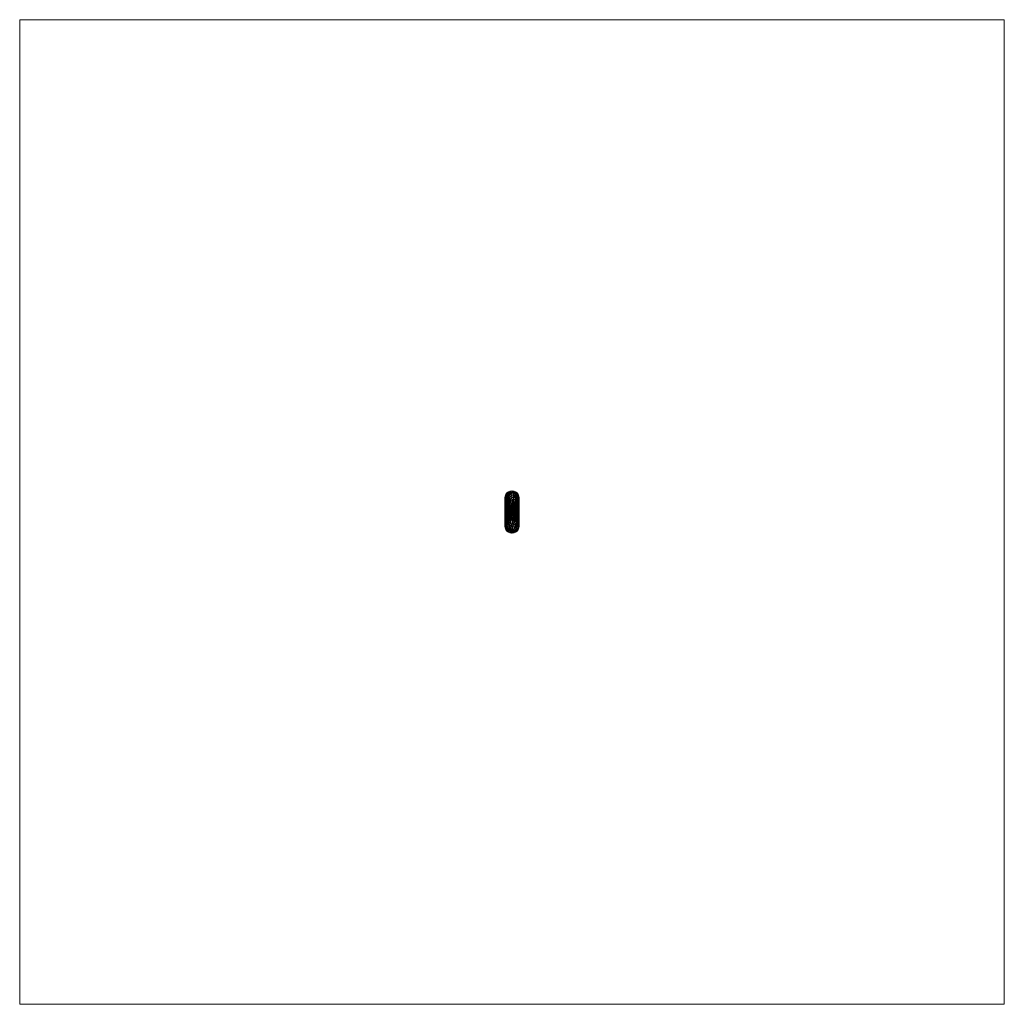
# Model space of a CAD drawing. Header units: millimetres. Extents: x -1219 to 1219, y -1219 to 1219.
import ezdxf

# ---------------------------------------------------------------- set-up
doc = ezdxf.new("R2010")
doc.units = ezdxf.units.MM
doc.layers.add('A-DOOR', color=31, linetype='Continuous')

msp = doc.modelspace()

# ---------------------------------------------------------------- meshes
at = {"layer": 'A-DOOR', "lineweight": 13}
mesh = msp.add_polyface(dxfattribs=at)
corners = [(-1219.2, 1219.2, -0.5), (-1219.2, -1219.2, -0.5), (1219.2, -1219.2, -0.5), (1219.2, 1219.2, -0.5)]
mesh.append_faces([[corners[k] for k in face] for face in [(0, 1, 2, 3)]])
mesh = msp.add_polyface(dxfattribs=at)
corners = [(1219.2, -1219.2, -40.5), (-1219.2, -1219.2, -40.5), (-1219.2, 1219.2, -40.5), (1219.2, 1219.2, -40.5)]
mesh.append_faces([[corners[k] for k in face] for face in [(0, 1, 2, 3)]])
mesh = msp.add_polyface(dxfattribs=at)
corners = [(1219.2, 1219.2, -0.5), (1219.2, 1219.2, -40.5), (-1219.2, 1219.2, -40.5), (-1219.2, 1219.2, -0.5)]
mesh.append_faces([[corners[k] for k in face] for face in [(0, 1, 2, 3)]])
mesh = msp.add_polyface(dxfattribs=at)
corners = [(-1219.2, 1219.2, -0.5), (-1219.2, 1219.2, -40.5), (-1219.2, -1219.2, -40.5), (-1219.2, -1219.2, -0.5)]
mesh.append_faces([[corners[k] for k in face] for face in [(0, 1, 2, 3)]])
mesh = msp.add_polyface(dxfattribs=at)
corners = [(1219.2, -1219.2, -0.5), (1219.2, -1219.2, -40.5), (1219.2, 1219.2, -40.5), (1219.2, 1219.2, -0.5)]
mesh.append_faces([[corners[k] for k in face] for face in [(0, 1, 2, 3)]])
mesh = msp.add_polyface(dxfattribs=at)
corners = [(-9, 45, 33.9), (-12.8, 44.7, 26), (-11.7, 40.2, 38.2), (-12.4, 47.4, 12), (-15.2, 43.8, 12), (-16.9, 39.5, 12), (-15.5, 41.6, 23.4), (-16.8, 36.3, 28.2), (-17.5, 35, 12), (-2.1, 51.2, 22.9), (0, 52.5, 12), (-4.5, 51.9, 12), (-5.6, 39.3, 45.5), (-0.4, 37.4, 48.8), (-1.8, 46, 37.1), (-6, 49.7, 25.4), (-14.5, 37.8, 36), (-9.9, 48.3, 22.2), (-8.8, 50.2, 12), (-12.8, 32.5, 45.8), (-10, 28.8, 52.1), (-8.9, 39.2, 43.2), (-5.5, 45.6, 36.1), (2, 50.3, 26.6), (-17.5, 30.3, 29.5), (-17.2, 27.6, 38.4), (-16.4, 32, 37.7), (-3.9, 27.5, 56.2), (-15, 30.8, 43.3), (-7.4, 33, 50.7)]
mesh.append_faces([[corners[k] for k in face] for face in [(18, 15, 11)]], dxfattribs={"vtx0": -1, "vtx1": -1})
mesh.append_faces([[corners[k] for k in face] for face in [(0, 1, 2), (12, 13, 14), (15, 9, 11), (6, 7, 16), (0, 17, 1), (18, 17, 15), (19, 20, 21), (0, 21, 22), (9, 14, 23), (25, 26, 7), (6, 1, 4), (2, 1, 16), (14, 22, 12), (13, 12, 27), (21, 0, 2), (14, 9, 15), (1, 17, 3), (15, 17, 0), (19, 2, 16), (21, 12, 22), (16, 28, 19), (26, 16, 7), (16, 26, 28), (19, 21, 2), (29, 21, 20), (7, 6, 5), (1, 6, 16), (29, 27, 12), (21, 29, 12), (14, 15, 22), (0, 22, 15)]], dxfattribs={"vtx0": -1, "vtx1": -1, "vtx2": -1})
mesh.append_faces([[corners[k] for k in face] for face in [(1, 3, 4), (7, 5, 8), (9, 10, 11)]], dxfattribs={"vtx0": -1, "vtx2": -1})
mesh.append_faces([[corners[k] for k in face] for face in [(4, 5, 6), (18, 3, 17), (8, 24, 7)]], dxfattribs={"vtx1": -1, "vtx2": -1})
mesh = msp.add_polyface(dxfattribs=at)
corners = [(-17.5, 35, -0.5), (-16.9, 39.5, -0.5), (-15.2, 43.8, -0.5), (-12.4, 47.4, -0.5), (-8.8, 50.2, -0.5), (-4.5, 51.9, -0.5), (0, 52.5, -0.5), (4.5, 51.9, -0.5), (8.8, 50.2, -0.5), (12.4, 47.4, -0.5), (15.2, 43.8, -0.5), (16.9, 39.5, -0.5), (17.5, 35, -0.5), (16.9, 30.5, -0.5), (15.2, 26.3, -0.5), (12.4, 22.6, -0.5), (8.8, 19.8, -0.5), (4.5, 18.1, -0.5), (0, 17.5, -0.5), (-4.5, 18.1, -0.5), (-8.8, 19.8, -0.5), (-12.4, 22.6, -0.5), (-15.2, 26.3, -0.5), (-16.9, 30.5, -0.5)]
mesh.append_faces([[corners[k] for k in face] for face in [(3, 1, 2), (10, 8, 9), (16, 14, 15)]], dxfattribs={"vtx0": -1})
mesh.append_faces([[corners[k] for k in face] for face in [(12, 16, 17)]], dxfattribs={"vtx0": -1, "vtx2": -1})
mesh.append_faces([[corners[k] for k in face] for face in [(17, 10, 11, 12)]], dxfattribs={"vtx0": -1, "vtx3": -1})
mesh.append_faces([[corners[k] for k in face] for face in [(7, 8, 5, 6)]], dxfattribs={"vtx1": -1})
mesh.append_faces([[corners[k] for k in face] for face in [(0, 1, 5, 21), (18, 19, 5, 8), (17, 18, 8, 10)]], dxfattribs={"vtx1": -1, "vtx2": -1, "vtx3": -1})
mesh.append_faces([[corners[k] for k in face] for face in [(3, 4, 5, 1), (19, 20, 21, 5), (12, 13, 14, 16)]], dxfattribs={"vtx2": -1, "vtx3": -1})
mesh.append_faces([[corners[k] for k in face] for face in [(21, 22, 23, 0)]], dxfattribs={"vtx3": -1})
mesh = msp.add_polyface(dxfattribs=at)
corners = [(-17.5, 35, 12), (-16.9, 39.5, 12), (-15.2, 43.8, 12), (-12.4, 47.4, 12), (-8.8, 50.2, 12), (-4.5, 51.9, 12), (0, 52.5, 12), (4.5, 51.9, 12), (8.8, 50.2, 12), (12.4, 47.4, 12), (15.2, 43.8, 12), (16.9, 39.5, 12), (17.5, 35, 12), (17.5, 35, -0.5), (16.9, 39.5, -0.5), (15.2, 43.8, -0.5), (12.4, 47.4, -0.5), (8.8, 50.2, -0.5), (4.5, 51.9, -0.5), (0, 52.5, -0.5), (-4.5, 51.9, -0.5), (-8.8, 50.2, -0.5), (-12.4, 47.4, -0.5), (-15.2, 43.8, -0.5), (-16.9, 39.5, -0.5), (-17.5, 35, -0.5)]
mesh.append_faces([[corners[k] for k in face] for face in [(1, 24, 25, 0)]], dxfattribs={"vtx0": -1})
mesh.append_faces([[corners[k] for k in face] for face in [(11, 14, 15, 10), (9, 16, 17, 8), (10, 15, 16, 9), (8, 17, 18, 7), (19, 6, 7, 18), (5, 20, 21, 4), (4, 21, 22, 3), (2, 23, 24, 1), (3, 22, 23, 2), (20, 5, 6, 19)]], dxfattribs={"vtx0": -1, "vtx2": -1})
mesh.append_faces([[corners[k] for k in face] for face in [(12, 13, 14, 11)]], dxfattribs={"vtx2": -1})
mesh = msp.add_polyface(dxfattribs=at)
corners = [(17.5, 35, 12), (16.8, 36, 29.3), (17.5, 30.3, 29.5), (12.4, 47.4, 12), (9.7, 48.4, 22.8), (12.8, 44.7, 26.3), (15.2, 43.8, 12), (15.4, 41.4, 24.7), (16.9, 39.5, 12), (16.5, 25, 44.4), (15.5, 37.2, 33.9), (6.1, 50.2, 23.1), (8.8, 50.2, 12), (4.5, 51.9, 12), (0, 52.5, 12), (2, 50.3, 26.6), (4.4, 33.9, 51.4), (3.2, 43.9, 40.2), (-0.4, 37.4, 48.8), (7.8, 27.1, 54.8), (8.3, 37.3, 46), (-1.8, 46, 37.1), (11.5, 39.5, 39.7), (9, 44.6, 34.6), (13.8, 40.4, 33.4), (5.9, 46.8, 33.4), (-2.1, 51.2, 22.9), (11.2, 31.1, 49.2), (13.9, 34.5, 41.8), (0.2, 27.7, 56.6)]
mesh.append_faces([[corners[k] for k in face] for face in [(0, 1, 2), (6, 7, 8), (8, 1, 0), (3, 5, 6), (13, 11, 12)]], dxfattribs={"vtx0": -1, "vtx1": -1})
mesh.append_faces([[corners[k] for k in face] for face in [(3, 4, 5), (9, 1, 10), (11, 4, 12), (13, 15, 11), (16, 17, 18), (19, 20, 16), (17, 15, 21), (21, 18, 17), (6, 5, 7), (22, 5, 23), (10, 7, 24), (20, 17, 16), (25, 23, 4), (25, 15, 17), (11, 25, 4), (5, 4, 23), (15, 14, 26), (5, 22, 24), (1, 8, 7), (20, 27, 22), (27, 28, 22), (20, 23, 25), (22, 28, 24), (23, 20, 22), (29, 16, 18), (10, 24, 28), (5, 24, 7), (9, 10, 28), (7, 10, 1), (15, 25, 11), (20, 25, 17)]], dxfattribs={"vtx0": -1, "vtx1": -1, "vtx2": -1})
mesh.append_faces([[corners[k] for k in face] for face in [(13, 14, 15), (3, 12, 4)]], dxfattribs={"vtx1": -1, "vtx2": -1})
mesh = msp.add_polyface(dxfattribs=at)
corners = [(-17.2, 27.6, 38.4), (-17.1, 19, 45.7), (-16.3, 25, 45), (-7.4, 0.3, 62.9), (-5.5, 14.2, 61.6), (-9.8, 12.1, 60), (-13.4, 14.3, 56), (-15.3, 13.7, 53.2), (-14.9, 4, 56), (-16.4, 32, 37.7), (-15, 30.8, 43.3), (-17.5, 17.5, 42.3), (-17.5, 0, 47), (-16.7, 8.9, 51.3), (-17, -8.9, 50.3), (-12.8, 32.5, 45.8), (-14.7, 22.4, 50.5), (-12.3, 23.5, 53.2), (-14.9, -8.9, 55.3), (-12.2, 1.8, 59.5), (-3.9, 27.5, 56.2), (-0.5, 15.8, 62.1), (-2.5, 2, 64.3), (-10, 28.8, 52.1), (-7.2, 24.6, 56.6), (-7.4, 33, 50.7), (-10.1, 20.8, 56.7), (-16.8, 36.3, 28.2), (-17.5, 30.3, 29.5)]
mesh.append_faces([[corners[k] for k in face] for face in [(0, 1, 2), (3, 4, 5), (6, 7, 8), (9, 2, 10), (9, 0, 2), (14, 13, 12), (15, 16, 17), (18, 19, 8), (20, 4, 21), (22, 21, 4), (23, 24, 25), (26, 23, 17), (3, 5, 19), (26, 24, 23), (22, 4, 3), (20, 24, 4), (19, 5, 6), (19, 6, 8), (7, 6, 16), (14, 8, 13), (10, 16, 15), (16, 10, 2), (2, 1, 7), (16, 6, 17), (26, 6, 5), (15, 17, 23), (2, 7, 16), (13, 8, 7), (0, 27, 28), (1, 0, 11), (11, 13, 1), (7, 1, 13), (6, 26, 17), (24, 5, 4), (24, 26, 5), (20, 25, 24)]], dxfattribs={"vtx0": -1, "vtx1": -1, "vtx2": -1})
mesh.append_faces([[corners[k] for k in face] for face in [(11, 12, 13), (28, 11, 0)]], dxfattribs={"vtx1": -1, "vtx2": -1})
mesh = msp.add_polyface(dxfattribs=at)
corners = [(-16.2, 26.6, 21.8), (-17.2, 31.1, 18), (-16.2, 28.1, 16.4), (2.3, 17.2, 16.1), (-2.3, 16.9, 17.1), (0, 17.5, 12), (-14.9, 14.9, 33.2), (-17.1, 19.1, 36.9), (-16.7, 22.8, 31), (-0.6, 15.6, 20), (2.4, 16.2, 19.2), (-6.7, 18.4, 16.2), (-8.8, 19.8, 12), (-4.5, 18.1, 12), (-12.4, 22.6, 12), (-13.9, 23.7, 17.7), (-15.2, 26.3, 12), (-10.7, 20.2, 18.1), (-6.7, 16.7, 20.7), (-17.2, 29.5, 24.2), (-17.5, 30.3, 29.5), (-17.5, 32.7, 20.8), (-14.9, 23.1, 23.3), (-10.1, 18, 22.2), (-12.8, 21, 21.6), (-16.9, 30.5, 12), (-17.5, 35, 12), (-13.9, 19.8, 26.2), (-17.5, 23.9, 35.9), (-12.8, 14.4, 30), (-10.4, 15, 26.7), (-3.7, 15.3, 21.2), (-5.2, 13.6, 24.2), (-17.5, 17.5, 42.3)]
mesh.append_faces([[corners[k] for k in face] for face in [(14, 15, 16), (12, 17, 14), (25, 1, 26), (26, 1, 21), (28, 7, 33)]], dxfattribs={"vtx0": -1, "vtx1": -1})
mesh.append_faces([[corners[k] for k in face] for face in [(0, 1, 2), (3, 4, 5), (6, 7, 8), (9, 4, 10), (14, 17, 15), (11, 17, 12), (4, 18, 11), (0, 22, 8), (0, 19, 1), (20, 19, 8), (17, 23, 24), (22, 15, 24), (24, 15, 17), (2, 15, 0), (4, 11, 13), (17, 11, 18), (6, 8, 27), (7, 28, 8), (29, 27, 30), (27, 24, 23), (4, 31, 18), (1, 19, 21), (8, 19, 0), (1, 25, 2), (15, 2, 16), (17, 18, 23), (22, 24, 27), (32, 23, 18), (27, 23, 30), (8, 22, 27), (15, 22, 0), (27, 29, 6)]], dxfattribs={"vtx0": -1, "vtx1": -1, "vtx2": -1})
mesh.append_faces([[corners[k] for k in face] for face in [(11, 12, 13), (19, 20, 21)]], dxfattribs={"vtx0": -1, "vtx2": -1})
mesh.append_faces([[corners[k] for k in face] for face in [(13, 5, 4), (25, 16, 2), (28, 20, 8)]], dxfattribs={"vtx1": -1, "vtx2": -1})
mesh = msp.add_polyface(dxfattribs=at)
corners = [(17.5, 35, 12), (16.9, 30.5, 12), (15.2, 26.3, 12), (12.4, 22.6, 12), (8.8, 19.8, 12), (4.5, 18.1, 12), (0, 17.5, 12), (-4.5, 18.1, 12), (-8.8, 19.8, 12), (-12.4, 22.6, 12), (-15.2, 26.3, 12), (-16.9, 30.5, 12), (-17.5, 35, 12), (-17.5, 35, -0.5), (-16.9, 30.5, -0.5), (-15.2, 26.3, -0.5), (-12.4, 22.6, -0.5), (-8.8, 19.8, -0.5), (-4.5, 18.1, -0.5), (0, 17.5, -0.5), (4.5, 18.1, -0.5), (8.8, 19.8, -0.5), (12.4, 22.6, -0.5), (15.2, 26.3, -0.5), (16.9, 30.5, -0.5), (17.5, 35, -0.5)]
mesh.append_faces([[corners[k] for k in face] for face in [(1, 24, 25, 0)]], dxfattribs={"vtx0": -1})
mesh.append_faces([[corners[k] for k in face] for face in [(11, 14, 15, 10), (9, 16, 17, 8), (10, 15, 16, 9), (8, 17, 18, 7), (19, 6, 7, 18), (5, 20, 21, 4), (4, 21, 22, 3), (2, 23, 24, 1), (3, 22, 23, 2), (20, 5, 6, 19)]], dxfattribs={"vtx0": -1, "vtx2": -1})
mesh.append_faces([[corners[k] for k in face] for face in [(12, 13, 14, 11)]], dxfattribs={"vtx2": -1})
mesh = msp.add_polyface(dxfattribs=at)
corners = [(16.5, 25, 44.4), (16.7, 8.9, 51.3), (17.5, 17.5, 42.3), (7.1, 15.1, 60.7), (7.8, 27.1, 54.8), (4, 23.2, 58.6), (10.9, 20, 56.4), (14.8, 0.5, 56.4), (17, -2.4, 50.9), (17.5, 30.3, 29.5), (17.5, 0, 47), (13.9, 34.5, 41.8), (11.2, 31.1, 49.2), (14.3, 21.5, 51.7), (12.3, -2, 59.4), (13, 8.9, 57.8), (16.8, 36, 29.3), (-0.4, 37.4, 48.8), (-3.9, 27.5, 56.2), (0.2, 27.7, 56.6), (15.2, 11.3, 54.2), (-0.5, 15.8, 62.1), (3.3, 12, 62.8), (10.1, 6.5, 60.9), (7.8, -2.4, 62.6), (4.8, 2.2, 63.8), (4.4, 33.9, 51.4), (8.3, 37.3, 46), (1.2, 2.8, 64.4), (-2.5, 2, 64.3), (2.8, -7.5, 63.7)]
mesh.append_faces([[corners[k] for k in face] for face in [(0, 1, 2), (3, 4, 5), (6, 4, 3), (1, 7, 8), (11, 12, 13), (14, 7, 15), (0, 9, 16), (17, 18, 19), (0, 13, 20), (21, 5, 19), (3, 5, 22), (3, 23, 6), (20, 7, 1), (14, 23, 24), (23, 14, 15), (25, 3, 22), (6, 23, 15), (3, 24, 23), (13, 6, 15), (20, 15, 7), (11, 13, 0), (0, 20, 1), (13, 15, 20), (5, 4, 26), (27, 4, 12), (4, 6, 12), (13, 12, 6), (22, 5, 21), (28, 21, 29), (22, 28, 25), (10, 1, 8), (21, 19, 18), (26, 19, 5), (21, 28, 22), (30, 25, 28), (3, 25, 24)]], dxfattribs={"vtx0": -1, "vtx1": -1, "vtx2": -1})
mesh.append_faces([[corners[k] for k in face] for face in [(1, 10, 2)]], dxfattribs={"vtx0": -1, "vtx2": -1})
mesh.append_faces([[corners[k] for k in face] for face in [(2, 9, 0)]], dxfattribs={"vtx1": -1, "vtx2": -1})
mesh = msp.add_polyface(dxfattribs=at)
corners = [(6.7, 17.7, 18.3), (10.7, 20.5, 17.2), (10.1, 17.7, 22.8), (4.5, 18.1, 12), (8.8, 19.8, 12), (12.4, 22.6, 12), (16.2, 27.1, 20.3), (15.2, 26.3, 12), (16.9, 30.5, 12), (15.7, 24.1, 24.8), (14.3, 17.3, 29.9), (13.9, 21.5, 23.4), (13.9, 23.7, 17.4), (17.5, 35, 12), (17.5, 32.7, 20.8), (17.2, 31.1, 18), (5.9, 15.8, 21.7), (7.1, 13.8, 25), (17.2, 29.3, 24.2), (16.5, 23.3, 29.7), (0, 17.5, 12), (2.3, 17.2, 16.1), (16.5, 16.1, 36.5), (17.5, 23.9, 35.9), (17.5, 17.5, 42.3), (12.3, 15.9, 27.9), (17.5, 30.3, 29.5), (-0.6, 15.6, 20), (2.4, 16.2, 19.2), (2.3, 14.6, 21.9), (9.9, 15.3, 25.8), (13.6, 10.9, 33.4), (-2.3, 16.9, 17.1), (17.1, 11.4, 41.1)]
mesh.append_faces([[corners[k] for k in face] for face in [(26, 18, 14), (13, 15, 8)]], dxfattribs={"vtx0": -1, "vtx1": -1})
mesh.append_faces([[corners[k] for k in face] for face in [(0, 1, 2), (1, 0, 4), (9, 10, 11), (6, 9, 12), (12, 9, 11), (16, 2, 17), (14, 18, 15), (18, 19, 9), (22, 10, 19), (12, 1, 5), (2, 1, 11), (11, 10, 25), (3, 0, 21), (27, 28, 29), (6, 12, 7), (1, 12, 11), (17, 2, 30), (18, 9, 6), (16, 17, 29), (23, 22, 19), (22, 31, 10), (28, 32, 21), (24, 33, 22), (21, 0, 28), (16, 28, 0), (19, 18, 26), (15, 6, 8), (6, 15, 18), (10, 9, 19), (2, 11, 25), (25, 30, 2), (28, 16, 29), (2, 16, 0)]], dxfattribs={"vtx0": -1, "vtx1": -1, "vtx2": -1})
mesh.append_faces([[corners[k] for k in face] for face in [(1, 4, 5), (6, 7, 8), (22, 23, 24), (19, 26, 23)]], dxfattribs={"vtx0": -1, "vtx2": -1})
mesh.append_faces([[corners[k] for k in face] for face in [(3, 4, 0), (5, 7, 12), (13, 14, 15), (20, 3, 21)]], dxfattribs={"vtx1": -1, "vtx2": -1})
mesh = msp.add_polyface(dxfattribs=at)
corners = [(-10.4, 15, 26.7), (-6.7, 10.5, 27.6), (-11.4, 10.1, 31.2), (-3.5, 6.7, 28.6), (-3.4, 1.8, 29.8), (-7.8, 5.3, 30.6), (-14.9, 14.9, 33.2), (-16.7, 11.3, 39.6), (-17.1, 19.1, 36.9), (-14.4, 6.5, 36.2), (-13.8, 10.6, 33.8), (-10.4, 2.8, 32.7), (-2.4, 10.5, 26.2), (1.4, 8.3, 27.5), (-15.5, 10.5, 36.7), (-16.4, 2.9, 40.7), (-12.8, 14.4, 30), (-7.6, 0.3, 31.2), (-10.1, 18, 22.2), (-5.2, 13.6, 24.2), (-14.5, 0.1, 37.2), (-17.2, -4.1, 43.3), (-17.2, 1.8, 43.8), (0.1, 4.2, 29), (-0.6, 15.6, 20), (-3.7, 15.3, 21.2), (-2.3, 16.9, 17.1), (-1.4, 13.7, 23), (1.4, 11.8, 25), (-6.7, 16.7, 20.7), (-17.5, 17.5, 42.3), (-17.5, 8.8, 44.7), (-11.2, -1.7, 33.5), (-17.5, 0, 47), (-1.5, -1, 29.5)]
mesh.append_faces([[corners[k] for k in face] for face in [(30, 7, 31)]], dxfattribs={"vtx0": -1, "vtx1": -1})
mesh.append_faces([[corners[k] for k in face] for face in [(0, 1, 2), (3, 4, 5), (6, 7, 8), (2, 9, 10), (1, 5, 2), (2, 5, 11), (3, 12, 13), (7, 14, 15), (0, 2, 16), (14, 6, 10), (3, 5, 1), (4, 17, 5), (5, 17, 11), (0, 18, 19), (9, 20, 15), (21, 22, 15), (4, 3, 23), (12, 3, 1), (19, 12, 1), (0, 19, 1), (24, 25, 26), (27, 12, 19), (12, 27, 28), (19, 29, 25), (25, 24, 27), (19, 25, 27), (13, 23, 3), (11, 20, 9), (22, 7, 15), (11, 17, 32), (20, 11, 32), (2, 11, 9), (7, 30, 8), (14, 10, 9), (16, 10, 6), (15, 14, 9), (6, 14, 7), (10, 16, 2), (7, 22, 31), (23, 34, 4)]], dxfattribs={"vtx0": -1, "vtx1": -1, "vtx2": -1})
mesh.append_faces([[corners[k] for k in face] for face in [(33, 31, 22)]], dxfattribs={"vtx1": -1, "vtx2": -1})
mesh = msp.add_polyface(dxfattribs=at)
corners = [(-6.8, -27.7, 55), (-3.5, -24.2, 58.2), (-6.1, -17.1, 60.5), (-16.4, -25, 44.7), (-14.9, -8.9, 55.3), (-17, -8.9, 50.3), (-17.2, -28.1, 37.8), (-17.5, -23.9, 35.9), (-17.5, -30.3, 29.5), (-14.7, -34, 40.8), (-13.9, -22.6, 51.7), (-11.1, -11.2, 59.3), (-17.5, 0, 47), (-17.5, -17.5, 42.3), (-17.2, -20.1, 44.7), (-7.4, 0.3, 62.9), (-12.2, 1.8, 59.5), (-12, -35, 44.5), (-11.5, -20.8, 55.4), (-8.9, -20.5, 57.7), (-1.9, -11.8, 63), (-0.5, -33.2, 52.7), (1.1, -24.9, 58.2), (3.1, -32.5, 52.9), (-2.5, 2, 64.3), (1.2, 2.8, 64.4), (-14.9, 4, 56), (-16.8, -36, 29.3), (-9.9, -28.3, 52.5), (-4.2, -33.3, 51.9), (2.8, -17.1, 61.4), (2.8, -7.5, 63.7)]
mesh.append_faces([[corners[k] for k in face] for face in [(7, 14, 13)]], dxfattribs={"vtx0": -1, "vtx1": -1})
mesh.append_faces([[corners[k] for k in face] for face in [(0, 1, 2), (3, 4, 5), (9, 10, 3), (4, 10, 11), (7, 6, 14), (2, 15, 11), (4, 11, 16), (3, 10, 4), (17, 10, 9), (11, 18, 19), (18, 11, 10), (19, 0, 2), (1, 20, 2), (1, 21, 22), (22, 21, 23), (15, 20, 24), (20, 15, 2), (24, 20, 25), (15, 16, 11), (5, 4, 26), (3, 14, 6), (8, 27, 6), (27, 3, 6), (3, 5, 14), (5, 13, 14), (17, 28, 18), (17, 18, 10), (19, 18, 28), (0, 19, 28), (11, 19, 2), (0, 29, 1), (21, 1, 29), (22, 30, 20), (22, 20, 1), (25, 20, 31)]], dxfattribs={"vtx0": -1, "vtx1": -1, "vtx2": -1})
mesh.append_faces([[corners[k] for k in face] for face in [(6, 7, 8), (5, 12, 13)]], dxfattribs={"vtx0": -1, "vtx2": -1})
mesh = msp.add_polyface(dxfattribs=at)
corners = [(-16.4, 2.9, 40.7), (-14.5, 0.1, 37.2), (-15.9, -5.1, 39.3), (-17.5, -8.8, 44.7), (-17.2, -4.1, 43.3), (-17, -11.5, 40.7), (-9.6, -10.1, 29.7), (-12.7, -11, 32.1), (-11, -6.5, 32.3), (-7.6, 0.3, 31.2), (-4.3, -2.7, 29.8), (-7.7, -3.7, 30.9), (-6.7, -7.2, 29.4), (-6.6, -10.7, 27.4), (-15.3, -10.7, 36.3), (-14.6, -14.3, 32.9), (-16.2, -16.6, 35.1), (-13.7, -5.7, 35.4), (-5.6, -14.3, 23.6), (-7.2, -16.7, 21.2), (-8.6, -14.4, 25.6), (-2.3, -16.9, 17.1), (-2.3, -14.5, 22.1), (-1.1, -5.7, 28.6), (-3, -10.5, 26.3), (-17.5, 0, 47), (-17.2, 1.8, 43.8), (-11.2, -1.7, 33.5), (-17.2, -19.5, 37.4), (-17.5, -17.5, 42.3), (-12.5, -15.1, 29.1), (-11.3, -17.2, 25.2), (-3.4, 1.8, 29.8), (-15.3, -18.5, 31)]
mesh.append_faces([[corners[k] for k in face] for face in [(0, 1, 2), (3, 4, 5), (6, 7, 8), (9, 10, 11), (6, 12, 13), (14, 15, 16), (8, 7, 17), (1, 17, 2), (17, 14, 2), (14, 5, 2), (18, 19, 20), (21, 19, 22), (12, 23, 24), (12, 11, 10), (18, 22, 19), (4, 0, 2), (25, 26, 4), (17, 1, 27), (8, 17, 27), (7, 15, 14), (7, 14, 17), (16, 28, 5), (16, 5, 14), (11, 27, 9), (6, 8, 12), (13, 12, 24), (30, 6, 20), (18, 13, 24), (20, 6, 13), (5, 4, 2), (30, 15, 7), (6, 30, 7), (31, 30, 20), (9, 32, 10), (12, 10, 23), (12, 8, 11), (27, 11, 8), (33, 15, 30), (13, 18, 20), (24, 22, 18)]], dxfattribs={"vtx0": -1, "vtx1": -1, "vtx2": -1})
mesh.append_faces([[corners[k] for k in face] for face in [(5, 29, 3)]], dxfattribs={"vtx0": -1, "vtx2": -1})
mesh.append_faces([[corners[k] for k in face] for face in [(3, 25, 4)]], dxfattribs={"vtx1": -1, "vtx2": -1})
mesh = msp.add_polyface(dxfattribs=at)
corners = [(0.7, -15.8, 19.6), (-2.3, -14.5, 22.1), (2.3, -13.3, 23.6), (17.1, -11.3, 41.1), (16.9, -4, 42.4), (17.5, -8.8, 44.7), (15.3, -6.9, 37.6), (9.9, -16.3, 24.5), (6.7, -16.6, 20.8), (6.7, -12.8, 25.8), (7, -9, 28.7), (10.7, -12.9, 28.8), (9.7, -6.2, 31.4), (12.8, -5.8, 34.4), (13.6, -11.2, 33.2), (4.7, -4.9, 29.5), (7.2, 0, 31), (14.3, -17.3, 29.9), (15.5, -11.9, 36), (17.5, 0, 47), (10, -2.1, 32.5), (-1.1, -5.7, 28.6), (3, -9.6, 26.9), (-3, -10.5, 26.3), (1.8, -0.1, 29.6), (-4.3, -2.7, 29.8), (-1.5, -1, 29.5), (16.5, -16.1, 36.5), (17.5, -17.5, 42.3), (15.5, 0, 38.9), (12.1, -16.3, 27.4), (12.5, -0.1, 34.8), (-3.4, 1.8, 29.8), (3.9, -16.5, 19)]
mesh.append_faces([[corners[k] for k in face] for face in [(28, 3, 5)]], dxfattribs={"vtx0": -1, "vtx1": -1})
mesh.append_faces([[corners[k] for k in face] for face in [(0, 1, 2), (3, 4, 5), (4, 3, 6), (7, 8, 9), (10, 11, 9), (12, 13, 14), (10, 15, 12), (15, 16, 12), (6, 14, 13), (11, 14, 17), (18, 17, 14), (12, 14, 11), (18, 14, 6), (9, 8, 2), (12, 16, 20), (21, 15, 22), (23, 22, 2), (24, 16, 15), (25, 26, 21), (21, 24, 15), (22, 23, 21), (27, 3, 28), (13, 29, 6), (4, 6, 29), (1, 23, 2), (9, 2, 22), (10, 9, 22), (9, 11, 7), (30, 7, 11), (15, 10, 22), (11, 10, 12), (20, 13, 12), (29, 13, 31), (3, 27, 18), (26, 25, 32), (2, 33, 0), (3, 18, 6), (17, 18, 27), (13, 20, 31), (11, 17, 30), (21, 26, 24)]], dxfattribs={"vtx0": -1, "vtx1": -1, "vtx2": -1})
mesh.append_faces([[corners[k] for k in face] for face in [(4, 19, 5)]], dxfattribs={"vtx0": -1, "vtx2": -1})
mesh = msp.add_polyface(dxfattribs=at)
corners = [(1.8, -0.1, 29.6), (-1.5, -1, 29.5), (0.1, 4.2, 29), (2.3, 14.6, 21.9), (1.4, 11.8, 25), (-1.4, 13.7, 23), (10.1, 6.1, 31.8), (13.6, 10.9, 33.4), (13.4, 5.4, 35.2), (-0.6, 15.6, 20), (17.1, 11.4, 41.1), (17.5, 8.8, 44.7), (17, 4.1, 42.8), (10.7, 12.9, 28.8), (6.5, 9.5, 28.2), (7.1, 13.8, 25), (9.9, 15.3, 25.8), (12.3, 15.9, 27.9), (9.3, 9.4, 29.9), (7.5, 4, 30.8), (10, -2.1, 32.5), (9.8, 2.1, 32.4), (12.5, -0.1, 34.8), (15.5, 0, 38.9), (4.5, 4.5, 29.5), (7.2, 0, 31), (1.4, 8.3, 27.5), (15.7, 7.1, 38.4), (16.5, 16.1, 36.5), (-2.4, 10.5, 26.2), (16.9, -4, 42.4), (17.5, 0, 47), (17.5, 17.5, 42.3), (14.3, 17.3, 29.9)]
mesh.append_faces([[corners[k] for k in face] for face in [(0, 1, 2), (3, 4, 5), (6, 7, 8), (9, 3, 5), (10, 11, 12), (13, 14, 15), (16, 17, 13), (14, 18, 19), (20, 21, 22), (23, 22, 8), (24, 25, 0), (18, 7, 6), (14, 24, 26), (21, 19, 6), (4, 15, 14), (18, 14, 13), (4, 14, 26), (13, 17, 7), (27, 10, 12), (7, 28, 27), (7, 27, 8), (2, 26, 24), (4, 26, 29), (15, 4, 3), (30, 12, 31), (12, 23, 27), (23, 12, 30), (27, 28, 10), (0, 2, 24), (23, 8, 27), (8, 22, 21), (21, 20, 25), (19, 25, 24), (21, 6, 8), (25, 19, 21), (14, 19, 24), (7, 18, 13), (19, 18, 6), (13, 15, 16), (7, 17, 33)]], dxfattribs={"vtx0": -1, "vtx1": -1, "vtx2": -1})
mesh.append_faces([[corners[k] for k in face] for face in [(10, 32, 11)]], dxfattribs={"vtx0": -1, "vtx2": -1})
mesh.append_faces([[corners[k] for k in face] for face in [(11, 31, 12)]], dxfattribs={"vtx1": -1, "vtx2": -1})
mesh = msp.add_polyface(dxfattribs=at)
corners = [(17.5, -17.5, 42.3), (16.6, -25, 43.9), (17.5, -30.3, 29.5), (13.4, -21, 53.3), (14, -10.6, 56.3), (11.3, -12.7, 58.6), (9.8, -35.8, 46.2), (10.8, -27, 52.6), (7.5, -29.2, 53.6), (17.1, -14.1, 48.2), (15.9, -8.9, 53.3), (15.9, -18.3, 50.3), (12.3, -2, 59.4), (7.8, -2.4, 62.6), (17, -2.4, 50.9), (2.8, -7.5, 63.7), (6.5, -16.4, 60.6), (3.1, -32.5, 52.9), (4.6, -24.5, 57.7), (1.1, -24.9, 58.2), (13.4, -31.1, 46.3), (15.8, -33.3, 38.4), (17, -31.6, 35.1), (15.1, -25.9, 47.4), (14.8, 0.5, 56.4), (2.8, -17.1, 61.4), (17.5, 0, 47), (-1.9, -11.8, 63), (4.8, 2.2, 63.8)]
mesh.append_faces([[corners[k] for k in face] for face in [(0, 1, 2), (26, 9, 0)]], dxfattribs={"vtx0": -1, "vtx1": -1})
mesh.append_faces([[corners[k] for k in face] for face in [(3, 4, 5), (6, 7, 8), (9, 10, 11), (3, 5, 7), (12, 13, 5), (3, 11, 4), (14, 10, 9), (15, 16, 13), (17, 18, 19), (5, 13, 16), (20, 7, 6), (21, 22, 1), (3, 7, 20), (16, 7, 5), (23, 3, 20), (23, 11, 3), (24, 4, 10), (12, 5, 4), (14, 24, 10), (24, 12, 4), (18, 25, 19), (16, 8, 7), (23, 21, 1), (21, 23, 20), (11, 23, 1), (9, 1, 0), (4, 11, 10), (1, 9, 11), (9, 26, 14), (2, 1, 22), (18, 8, 16), (8, 18, 17), (25, 16, 15), (16, 25, 18), (27, 25, 15), (28, 15, 13)]], dxfattribs={"vtx0": -1, "vtx1": -1, "vtx2": -1})
mesh = msp.add_polyface(dxfattribs=at)
corners = [(-2.3, -16.9, 17.1), (-6.7, -18.3, 16.4), (-7.2, -16.7, 21.2), (-14.6, -22.8, 23.1), (-10.7, -19.7, 19.6), (-13.9, -23.6, 18.1), (-16.9, -30.5, 12), (-16.9, -29.8, 18.2), (-15.7, -26.8, 17), (-17.5, -35, 12), (-17.5, -32.7, 20.8), (-10.7, -20.8, 15.4), (-15.2, -26.3, 12), (-12.4, -22.6, 12), (-8.8, -19.8, 12), (-11.3, -17.2, 25.2), (-13.9, -19.3, 26.8), (-12.5, -15.1, 29.1), (-17.2, -29.5, 24.2), (-4.5, -18.1, 12), (-16.9, -23.8, 31.3), (-16.2, -26.4, 22.1), (-17.5, -23.9, 35.9), (-17.2, -19.5, 37.4), (-17.5, -30.3, 29.5), (-15.3, -18.5, 31), (-15.8, -22.4, 27.7), (-17.5, -17.5, 42.3), (-14.6, -14.3, 32.9), (-16.2, -16.6, 35.1), (-8.6, -14.4, 25.6), (-17, -11.5, 40.7)]
mesh.append_faces([[corners[k] for k in face] for face in [(12, 5, 13), (24, 18, 10), (6, 8, 12)]], dxfattribs={"vtx0": -1, "vtx1": -1})
mesh.append_faces([[corners[k] for k in face] for face in [(0, 1, 2), (3, 4, 5), (6, 7, 8), (5, 4, 11), (15, 16, 17), (18, 7, 10), (4, 2, 1), (0, 19, 1), (18, 20, 21), (20, 22, 23), (8, 5, 12), (3, 5, 21), (16, 25, 17), (11, 1, 14), (15, 2, 4), (3, 26, 16), (20, 18, 24), (7, 18, 21), (28, 25, 29), (8, 7, 21), (5, 8, 21), (25, 16, 26), (2, 15, 30), (3, 15, 4), (31, 23, 27), (20, 23, 29), (5, 11, 13), (1, 11, 4), (26, 21, 20), (3, 16, 15), (21, 26, 3), (25, 20, 29), (20, 25, 26)]], dxfattribs={"vtx0": -1, "vtx1": -1, "vtx2": -1})
mesh.append_faces([[corners[k] for k in face] for face in [(11, 14, 13), (7, 6, 9), (20, 24, 22)]], dxfattribs={"vtx0": -1, "vtx2": -1})
mesh.append_faces([[corners[k] for k in face] for face in [(9, 10, 7), (19, 14, 1), (22, 27, 23)]], dxfattribs={"vtx1": -1, "vtx2": -1})
mesh = msp.add_polyface(dxfattribs=at)
corners = [(-17.5, -35, -0.5), (-16.9, -30.5, -0.5), (-15.2, -26.3, -0.5), (-12.4, -22.6, -0.5), (-8.8, -19.8, -0.5), (-4.5, -18.1, -0.5), (0, -17.5, -0.5), (4.5, -18.1, -0.5), (8.8, -19.8, -0.5), (12.4, -22.6, -0.5), (15.2, -26.3, -0.5), (16.9, -30.5, -0.5), (17.5, -35, -0.5), (16.9, -39.5, -0.5), (15.2, -43.8, -0.5), (12.4, -47.4, -0.5), (8.8, -50.2, -0.5), (4.5, -51.9, -0.5), (0, -52.5, -0.5), (-4.5, -51.9, -0.5), (-8.8, -50.2, -0.5), (-12.4, -47.4, -0.5), (-15.2, -43.8, -0.5), (-16.9, -39.5, -0.5)]
mesh.append_faces([[corners[k] for k in face] for face in [(22, 19, 20, 21)]], dxfattribs={"vtx0": -1})
mesh.append_faces([[corners[k] for k in face] for face in [(17, 19, 14, 16)]], dxfattribs={"vtx0": -1, "vtx1": -1, "vtx2": -1})
mesh.append_faces([[corners[k] for k in face] for face in [(4, 19, 22, 2), (19, 4, 10, 14)]], dxfattribs={"vtx0": -1, "vtx1": -1, "vtx2": -1, "vtx3": -1})
mesh.append_faces([[corners[k] for k in face] for face in [(10, 6, 7)]], dxfattribs={"vtx0": -1, "vtx2": -1})
mesh.append_faces([[corners[k] for k in face] for face in [(14, 10, 11, 12)]], dxfattribs={"vtx0": -1, "vtx3": -1})
mesh.append_faces([[corners[k] for k in face] for face in [(3, 4, 2), (15, 16, 14), (13, 14, 12)]], dxfattribs={"vtx1": -1})
mesh.append_faces([[corners[k] for k in face] for face in [(0, 1, 2), (17, 18, 19)]], dxfattribs={"vtx2": -1})
mesh.append_faces([[corners[k] for k in face] for face in [(22, 23, 0, 2), (4, 5, 6, 10)]], dxfattribs={"vtx2": -1, "vtx3": -1})
mesh.append_faces([[corners[k] for k in face] for face in [(7, 8, 9, 10)]], dxfattribs={"vtx3": -1})
mesh = msp.add_polyface(dxfattribs=at)
corners = [(17.5, -35, -0.5), (16.9, -30.5, -0.5), (15.2, -26.3, -0.5), (12.4, -22.6, -0.5), (8.8, -19.8, -0.5), (4.5, -18.1, -0.5), (0, -17.5, -0.5), (-4.5, -18.1, -0.5), (-8.8, -19.8, -0.5), (-12.4, -22.6, -0.5), (-15.2, -26.3, -0.5), (-16.9, -30.5, -0.5), (-17.5, -35, -0.5), (-17.5, -35, 12), (-16.9, -30.5, 12), (-15.2, -26.3, 12), (-12.4, -22.6, 12), (-8.8, -19.8, 12), (-4.5, -18.1, 12), (0, -17.5, 12), (4.5, -18.1, 12), (8.8, -19.8, 12), (12.4, -22.6, 12), (15.2, -26.3, 12), (16.9, -30.5, 12), (17.5, -35, 12)]
mesh.append_faces([[corners[k] for k in face] for face in [(1, 24, 25, 0)]], dxfattribs={"vtx0": -1})
mesh.append_faces([[corners[k] for k in face] for face in [(11, 14, 15, 10), (9, 16, 17, 8), (10, 15, 16, 9), (8, 17, 18, 7), (19, 6, 7, 18), (5, 20, 21, 4), (4, 21, 22, 3), (2, 23, 24, 1), (3, 22, 23, 2), (20, 5, 6, 19)]], dxfattribs={"vtx0": -1, "vtx2": -1})
mesh.append_faces([[corners[k] for k in face] for face in [(12, 13, 14, 11)]], dxfattribs={"vtx2": -1})
mesh = msp.add_polyface(dxfattribs=at)
corners = [(2.3, -17.2, 16.1), (0, -17.5, 12), (-2.3, -16.9, 17.1), (6.7, -18.4, 16.2), (10.7, -20.2, 18.2), (8.8, -19.8, 12), (17.2, -29.3, 24.2), (17.5, -30.3, 29.5), (17.5, -32.7, 20.8), (16.2, -27.1, 20.3), (15.2, -26.3, 12), (13.9, -23.7, 17.4), (16.5, -23.3, 29.7), (12.4, -22.6, 12), (4.5, -18.1, 12), (-4.5, -18.1, 12), (15.7, -24.1, 24.8), (14.3, -17.3, 29.9), (0.7, -15.8, 19.6), (16.5, -16.1, 36.5), (16.9, -30.5, 12), (17.2, -31.1, 18), (11.5, -19.2, 22.2), (6.7, -16.6, 20.8), (9.9, -16.3, 24.5), (12.1, -16.3, 27.4), (13.9, -21.5, 23.4), (17.5, -23.9, 35.9), (17.5, -35, 12), (-2.3, -14.5, 22.1), (3.9, -16.5, 19), (2.3, -13.3, 23.6), (17.5, -17.5, 42.3)]
mesh.append_faces([[corners[k] for k in face] for face in [(13, 11, 10), (15, 2, 1), (10, 9, 20), (20, 21, 28), (28, 21, 8), (27, 19, 32)]], dxfattribs={"vtx0": -1, "vtx1": -1})
mesh.append_faces([[corners[k] for k in face] for face in [(0, 1, 2), (3, 4, 5), (9, 10, 11), (7, 6, 12), (12, 16, 17), (2, 18, 0), (19, 12, 17), (9, 11, 16), (9, 6, 21), (22, 23, 24), (4, 22, 11), (25, 26, 22), (19, 27, 12), (18, 2, 29), (0, 30, 3), (4, 11, 13), (11, 26, 16), (0, 3, 14), (4, 3, 23), (21, 6, 8), (6, 9, 16), (9, 21, 20), (30, 0, 18), (30, 31, 23), (22, 26, 11), (3, 30, 23), (17, 16, 26), (6, 16, 12), (26, 25, 17), (23, 22, 4), (25, 22, 24)]], dxfattribs={"vtx0": -1, "vtx1": -1, "vtx2": -1})
mesh.append_faces([[corners[k] for k in face] for face in [(6, 7, 8), (0, 14, 1), (3, 5, 14)]], dxfattribs={"vtx0": -1, "vtx2": -1})
mesh.append_faces([[corners[k] for k in face] for face in [(13, 5, 4), (27, 7, 12)]], dxfattribs={"vtx1": -1, "vtx2": -1})
mesh = msp.add_polyface(dxfattribs=at)
corners = [(-2.1, -51, 23.8), (-1.6, -47, 35.1), (-5.5, -46.1, 35.2), (0, -52.5, 12), (2, -49.3, 29.8), (-9.7, -47.6, 25.9), (-12.1, -42, 34.5), (-13.1, -45.4, 22.5), (-4.5, -51.9, 12), (-14.7, -34, 40.8), (-16.8, -36, 29.3), (-15.4, -41.2, 25.7), (-15.2, -43.8, 12), (-12.4, -47.4, 12), (-17.5, -35, 12), (-16.9, -39.5, 12), (-6.2, -50.2, 22.8), (-8.8, -50.2, 12), (-9.3, -43.7, 36), (-3.2, -41.3, 44), (-17.5, -30.3, 29.5), (-16.4, -25, 44.7), (-7.4, -39.3, 44.3), (-12, -35, 44.5), (1.6, -39.7, 46.3), (-0.5, -33.2, 52.7), (1.4, -45.3, 38.4), (-4.2, -33.3, 51.9), (-6.8, -27.7, 55), (-9.9, -28.3, 52.5)]
mesh.append_faces([[corners[k] for k in face] for face in [(8, 16, 17)]], dxfattribs={"vtx0": -1, "vtx1": -1})
mesh.append_faces([[corners[k] for k in face] for face in [(0, 1, 2), (0, 3, 4), (5, 6, 7), (9, 10, 11), (10, 15, 11), (8, 0, 16), (6, 5, 18), (2, 1, 19), (10, 9, 21), (16, 5, 17), (18, 2, 22), (1, 0, 4), (7, 11, 12), (11, 6, 9), (6, 23, 9), (19, 22, 2), (0, 2, 16), (5, 16, 2), (24, 25, 19), (19, 1, 26), (22, 19, 27), (28, 22, 27), (22, 29, 23), (5, 7, 13), (11, 7, 6), (19, 26, 24), (23, 6, 18), (22, 28, 29), (19, 25, 27), (2, 18, 5), (23, 18, 22)]], dxfattribs={"vtx0": -1, "vtx1": -1, "vtx2": -1})
mesh.append_faces([[corners[k] for k in face] for face in [(0, 8, 3), (10, 20, 14)]], dxfattribs={"vtx0": -1, "vtx2": -1})
mesh.append_faces([[corners[k] for k in face] for face in [(12, 13, 7), (14, 15, 10), (13, 17, 5), (15, 12, 11)]], dxfattribs={"vtx1": -1, "vtx2": -1})
mesh = msp.add_polyface(dxfattribs=at)
corners = [(-17.5, -35, -0.5), (-16.9, -39.5, -0.5), (-15.2, -43.8, -0.5), (-12.4, -47.4, -0.5), (-8.8, -50.2, -0.5), (-4.5, -51.9, -0.5), (0, -52.5, -0.5), (4.5, -51.9, -0.5), (8.8, -50.2, -0.5), (12.4, -47.4, -0.5), (15.2, -43.8, -0.5), (16.9, -39.5, -0.5), (17.5, -35, -0.5), (17.5, -35, 12), (16.9, -39.5, 12), (15.2, -43.8, 12), (12.4, -47.4, 12), (8.8, -50.2, 12), (4.5, -51.9, 12), (0, -52.5, 12), (-4.5, -51.9, 12), (-8.8, -50.2, 12), (-12.4, -47.4, 12), (-15.2, -43.8, 12), (-16.9, -39.5, 12), (-17.5, -35, 12)]
mesh.append_faces([[corners[k] for k in face] for face in [(1, 24, 25, 0)]], dxfattribs={"vtx0": -1})
mesh.append_faces([[corners[k] for k in face] for face in [(11, 14, 15, 10), (9, 16, 17, 8), (10, 15, 16, 9), (8, 17, 18, 7), (19, 6, 7, 18), (5, 20, 21, 4), (4, 21, 22, 3), (2, 23, 24, 1), (3, 22, 23, 2), (20, 5, 6, 19)]], dxfattribs={"vtx0": -1, "vtx2": -1})
mesh.append_faces([[corners[k] for k in face] for face in [(12, 13, 14, 11)]], dxfattribs={"vtx2": -1})
mesh = msp.add_polyface(dxfattribs=at)
corners = [(12.9, -44.9, 25.1), (12.4, -47.4, 12), (15.2, -43.8, 12), (6.1, -50, 23.9), (8.8, -50.2, 12), (9.9, -48.2, 23.1), (15.1, -42.9, 21.3), (16.9, -39.5, 12), (15, -40.1, 30.2), (16, -41.6, 12), (15.8, -33.3, 38.4), (16.9, -36.8, 26.3), (17, -31.6, 35.1), (5.2, -46, 35.5), (2, -49.3, 29.8), (4.5, -51.9, 12), (0, -52.5, 12), (9.8, -35.8, 46.2), (7.5, -29.2, 53.6), (6.4, -38.8, 45.6), (17.5, -35, 12), (12.3, -39.7, 38.1), (8.9, -44.1, 35.7), (13.4, -31.1, 46.3), (1.6, -39.7, 46.3), (17.5, -30.3, 29.5), (1.4, -45.3, 38.4), (3.1, -32.5, 52.9), (-1.6, -47, 35.1), (-0.5, -33.2, 52.7)]
mesh.append_faces([[corners[k] for k in face] for face in [(7, 6, 9)]], dxfattribs={"vtx0": -1, "vtx1": -1})
mesh.append_faces([[corners[k] for k in face] for face in [(3, 4, 5), (6, 7, 8), (10, 11, 12), (13, 14, 3), (15, 3, 14), (6, 0, 2), (17, 18, 19), (8, 21, 0), (11, 10, 8), (13, 3, 22), (21, 8, 23), (5, 0, 22), (24, 13, 19), (22, 0, 21), (0, 5, 1), (22, 3, 5), (19, 13, 22), (26, 13, 24), (17, 22, 21), (19, 18, 27), (22, 17, 19), (23, 17, 21), (14, 26, 28), (23, 8, 10), (11, 25, 12), (13, 26, 14), (8, 7, 11), (0, 6, 8), (27, 29, 24), (19, 27, 24)]], dxfattribs={"vtx0": -1, "vtx1": -1, "vtx2": -1})
mesh.append_faces([[corners[k] for k in face] for face in [(0, 1, 2), (6, 2, 9), (5, 4, 1)]], dxfattribs={"vtx0": -1, "vtx2": -1})
mesh.append_faces([[corners[k] for k in face] for face in [(15, 4, 3), (16, 15, 14), (7, 20, 11), (20, 25, 11)]], dxfattribs={"vtx1": -1, "vtx2": -1})
mesh = msp.add_polyface(dxfattribs=at)
corners = [(-1219.2, -1219.2, -0.5), (-1219.2, -1219.2, -40.5), (1219.2, -1219.2, -40.5), (1219.2, -1219.2, -0.5)]
mesh.append_faces([[corners[k] for k in face] for face in [(0, 1, 2, 3)]])

doc.saveas('drawing.dxf')
